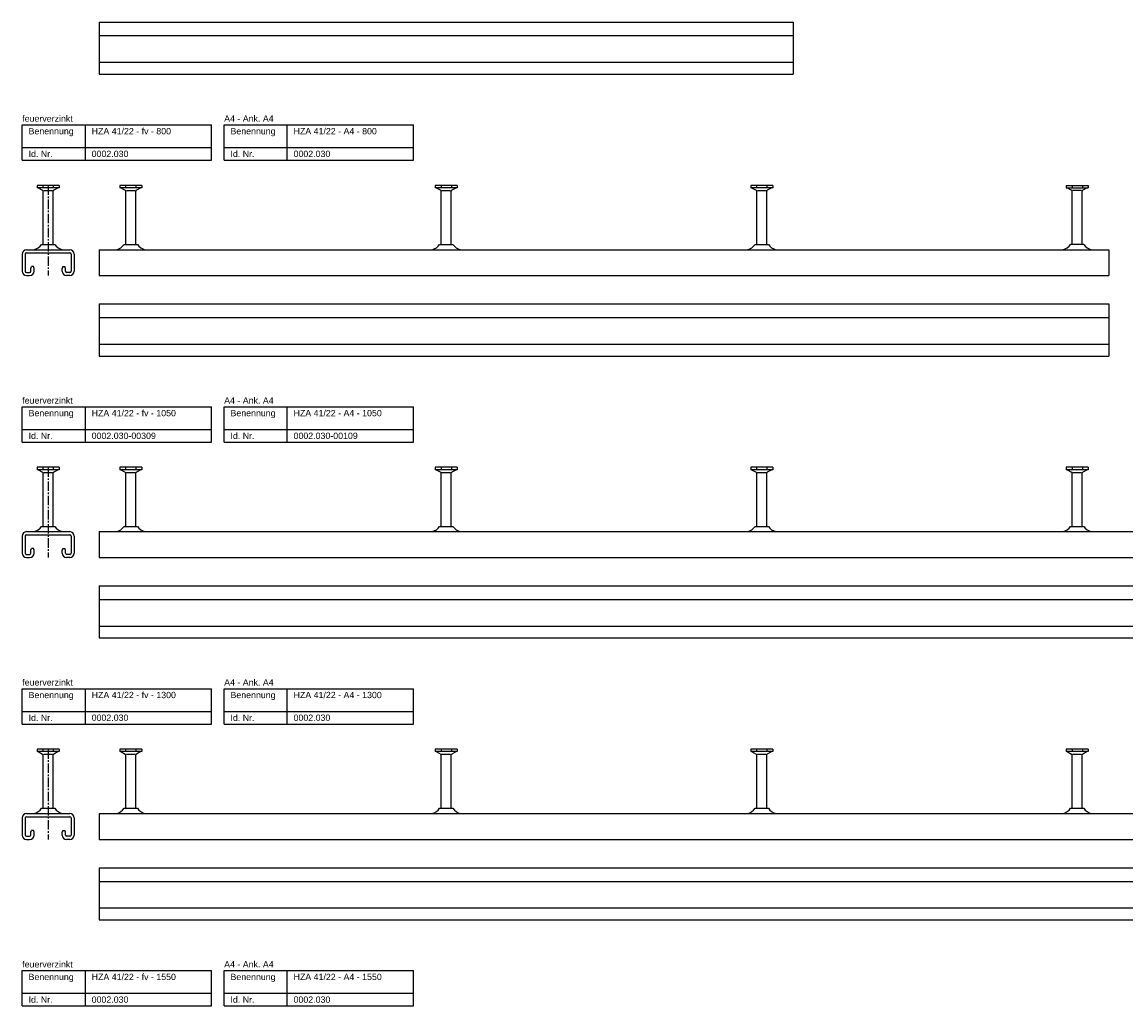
# Model space of a CAD drawing. Header units: millimetres. Extents: x -218 to 5913, y -3930 to 2743.
# Tile 16 of 20: x -218 to 657, y 249 to 1029. Entities that reach past the tile are written whole.
import ezdxf

# ---------------------------------------------------------------- set-up
doc = ezdxf.new("R2010")
doc.units = ezdxf.units.MM
doc.header["$LTSCALE"] = 10
doc.linetypes.add('MITTE2', pattern=[1.125, 0.75, -0.125, 0.125, -0.125])
doc.layers.add('HALFEN', color=2, linetype='CONTINUOUS')
doc.styles.add('ARIAL50', font='ARIAL.TTF', dxfattribs={"height": 5})

msp = doc.modelspace()

# ---------------------------------------------------------------- linework, layer by layer
at = {"layer": 'HALFEN'}
for p, q in [((-156.75, 1028.75), (393.25, 1028.75)), ((-156.75, 1028.75), (-156.75, 987.45)), ((393.25, 1028.75), (393.25, 987.45)), ((-156.75, 1018), (393.25, 1018)), ((-156.75, 996.95), (393.25, 996.95)), ((-156.75, 987.45), (393.25, 987.45)), ((-217.75, 947.25), (-67.75, 947.25)), ((-217.75, 919.25), (-217.75, 947.25)), ((-167.75, 919.25), (-167.75, 947.25)), ((-67.75, 919.25), (-67.75, 947.25)), ((-57.75, 947.25), (92.25, 947.25)), ((-57.75, 919.25), (-57.75, 947.25)), ((-7.75, 919.25), (-7.75, 947.25)), ((92.25, 919.25), (92.25, 947.25)), ((-217.75, 929.25), (-67.75, 929.25)), ((-57.75, 929.25), (92.25, 929.25)), ((-217.75, 919.25), (-67.75, 919.25)), ((-57.75, 919.25), (92.25, 919.25)), ((-188.52, 899.25), (-205.98, 899.25)), ((-205.98, 899.25), (-205.98, 897.35)), ((-188.52, 897.35), (-205.98, 897.35)), ((-205.25, 897.35), (-201.68, 895.47)), ((-201.32, 899), (-201.32, 897.6)), ((-201.25, 852.45), (-201.25, 894.77)), ((-200.73, 895.25), (-193.77, 895.25)), ((-193.25, 852.45), (-193.25, 894.77)), ((-193.18, 899), (-193.18, 897.6)), ((-189.25, 897.35), (-192.82, 895.47)), ((-188.52, 899.25), (-188.52, 897.35)), ((-123.02, 899.25), (-140.48, 899.25)), ((-140.48, 899.25), (-140.48, 897.35)), ((-123.02, 897.35), (-140.48, 897.35)), ((-139.75, 897.35), (-136.18, 895.47)), ((-135.82, 899), (-135.82, 897.6)), ((-135.75, 852.45), (-135.75, 894.77)), ((-135.23, 895.25), (-128.27, 895.25)), ((-127.75, 852.45), (-127.75, 894.77)), ((-127.68, 899), (-127.68, 897.6)), ((-123.75, 897.35), (-127.32, 895.47)), ((-123.02, 899.25), (-123.02, 897.35)), ((126.98, 899.25), (109.52, 899.25)), ((109.52, 899.25), (109.52, 897.35)), ((126.98, 897.35), (109.52, 897.35)), ((110.25, 897.35), (113.82, 895.47)), ((114.18, 899), (114.18, 897.6)), ((114.25, 852.45), (114.25, 894.77)), ((114.77, 895.25), (121.73, 895.25)), ((122.25, 852.45), (122.25, 894.77)), ((122.32, 899), (122.32, 897.6)), ((126.25, 897.35), (122.68, 895.47)), ((126.98, 899.25), (126.98, 897.35)), ((376.98, 899.25), (359.52, 899.25)), ((359.52, 899.25), (359.52, 897.35)), ((376.98, 897.35), (359.52, 897.35)), ((360.25, 897.35), (363.82, 895.47)), ((364.18, 899), (364.18, 897.6)), ((364.25, 852.45), (364.25, 894.77)), ((364.77, 895.25), (371.73, 895.25)), ((372.25, 852.45), (372.25, 894.77)), ((372.32, 899), (372.32, 897.6)), ((376.25, 897.35), (372.68, 895.47)), ((376.98, 899.25), (376.98, 897.35)), ((609.52, 899.25), (626.98, 899.25)), ((609.52, 899.25), (609.52, 897.35)), ((609.52, 897.35), (626.98, 897.35)), ((610.25, 897.35), (613.82, 895.47)), ((614.18, 899), (614.18, 897.6)), ((614.25, 852.45), (614.25, 894.77)), ((621.73, 895.25), (614.77, 895.25)), ((622.25, 852.45), (622.25, 894.77)), ((622.32, 899), (622.32, 897.6)), ((626.25, 897.35), (622.68, 895.47)), ((626.98, 899.25), (626.98, 897.35)), ((-202.5, 852.45), (-192, 852.45)), ((-137, 852.45), (-126.5, 852.45)), ((113, 852.45), (123.5, 852.45)), ((363, 852.45), (373.5, 852.45)), ((623.5, 852.45), (613, 852.45)), ((-217.9, 844.75), (-217.9, 831.25)), ((-215.4, 844.75), (-215.4, 831.25)), ((-214.4, 848.25), (-180.1, 848.25)), ((-214.4, 845.75), (-180.1, 845.75)), ((-179.1, 844.75), (-179.1, 831.25)), ((-176.6, 844.75), (-176.6, 831.25)), ((-156.75, 848.25), (643.25, 848.25)), ((-156.75, 848.25), (-156.75, 827.75)), ((643.25, 848.25), (643.25, 827.75)), ((-210.9, 833.45), (-210.5, 834.95)), ((-210.9, 831.25), (-210.9, 833.45)), ((-208.8, 834.95), (-210.5, 834.95)), ((-208.4, 833.45), (-208.8, 834.95)), ((-208.4, 831.25), (-208.4, 833.45)), ((-185.7, 834.95), (-186.1, 833.45)), ((-186.1, 831.25), (-186.1, 833.45)), ((-185.7, 834.95), (-184, 834.95)), ((-183.6, 833.45), (-184, 834.95)), ((-183.6, 831.25), (-183.6, 833.45)), ((-214.4, 830.25), (-211.9, 830.25)), ((-214.4, 827.75), (-211.9, 827.75)), ((-180.1, 830.25), (-182.6, 830.25)), ((-180.1, 827.75), (-182.6, 827.75)), ((-156.75, 827.75), (643.25, 827.75)), ((-156.75, 805.25), (643.25, 805.25)), ((-156.75, 805.25), (-156.75, 763.95)), ((643.25, 805.25), (643.25, 763.95)), ((-156.75, 794.5), (643.25, 794.5)), ((-156.75, 773.45), (643.25, 773.45)), ((-156.75, 763.95), (643.25, 763.95)), ((-217.75, 723.75), (-67.75, 723.75)), ((-217.75, 695.75), (-217.75, 723.75)), ((-167.75, 695.75), (-167.75, 723.75)), ((-67.75, 695.75), (-67.75, 723.75)), ((-57.75, 723.75), (92.25, 723.75)), ((-57.75, 695.75), (-57.75, 723.75)), ((-7.75, 695.75), (-7.75, 723.75)), ((92.25, 695.75), (92.25, 723.75)), ((-217.75, 705.75), (-67.75, 705.75)), ((-57.75, 705.75), (92.25, 705.75)), ((-217.75, 695.75), (-67.75, 695.75)), ((-57.75, 695.75), (92.25, 695.75)), ((-188.52, 675.75), (-205.98, 675.75)), ((-205.98, 675.75), (-205.98, 673.85)), ((-188.52, 673.85), (-205.98, 673.85)), ((-205.25, 673.85), (-201.68, 671.97)), ((-201.32, 675.5), (-201.32, 674.1)), ((-193.18, 675.5), (-193.18, 674.1)), ((-189.25, 673.85), (-192.82, 671.97)), ((-188.52, 675.75), (-188.52, 673.85)), ((-140.48, 675.75), (-140.48, 673.85)), ((-123.02, 675.75), (-140.48, 675.75)), ((-123.02, 673.85), (-140.48, 673.85)), ((-139.75, 673.85), (-136.18, 671.97)), ((-135.82, 675.5), (-135.82, 674.1)), ((-127.68, 675.5), (-127.68, 674.1)), ((-123.75, 673.85), (-127.32, 671.97)), ((-123.02, 675.75), (-123.02, 673.85)), ((109.52, 675.75), (109.52, 673.85)), ((126.98, 675.75), (109.52, 675.75)), ((126.98, 673.85), (109.52, 673.85)), ((110.25, 673.85), (113.82, 671.97)), ((114.18, 675.5), (114.18, 674.1)), ((122.32, 675.5), (122.32, 674.1)), ((126.25, 673.85), (122.68, 671.97)), ((126.98, 675.75), (126.98, 673.85)), ((359.52, 675.75), (359.52, 673.85)), ((376.98, 675.75), (359.52, 675.75)), ((376.98, 673.85), (359.52, 673.85)), ((360.25, 673.85), (363.82, 671.97)), ((364.18, 675.5), (364.18, 674.1)), ((372.32, 675.5), (372.32, 674.1)), ((376.25, 673.85), (372.68, 671.97)), ((376.98, 675.75), (376.98, 673.85)), ((609.52, 675.75), (609.52, 673.85)), ((626.98, 675.75), (609.52, 675.75)), ((626.98, 673.85), (609.52, 673.85)), ((610.25, 673.85), (613.82, 671.97)), ((614.18, 675.5), (614.18, 674.1)), ((622.32, 675.5), (622.32, 674.1)), ((626.25, 673.85), (622.68, 671.97)), ((626.98, 675.75), (626.98, 673.85)), ((-201.25, 628.95), (-201.25, 671.27)), ((-200.73, 671.75), (-193.77, 671.75)), ((-193.25, 628.95), (-193.25, 671.27)), ((-135.75, 628.95), (-135.75, 671.27)), ((-135.23, 671.75), (-128.27, 671.75)), ((-127.75, 628.95), (-127.75, 671.27)), ((114.25, 628.95), (114.25, 671.27)), ((114.77, 671.75), (121.73, 671.75)), ((122.25, 628.95), (122.25, 671.27)), ((364.25, 628.95), (364.25, 671.27)), ((364.77, 671.75), (371.73, 671.75)), ((372.25, 628.95), (372.25, 671.27)), ((614.25, 628.95), (614.25, 671.27)), ((614.77, 671.75), (621.73, 671.75)), ((622.25, 628.95), (622.25, 671.27)), ((-217.9, 621.25), (-217.9, 607.75)), ((-215.4, 621.25), (-215.4, 607.75)), ((-214.4, 624.75), (-180.1, 624.75)), ((-214.4, 622.25), (-180.1, 622.25)), ((-202.5, 628.95), (-192, 628.95)), ((-179.1, 621.25), (-179.1, 607.75)), ((-176.6, 621.25), (-176.6, 607.75)), ((-156.75, 624.75), (893.25, 624.75)), ((-156.75, 624.75), (-156.75, 604.25)), ((-137, 628.95), (-126.5, 628.95)), ((113, 628.95), (123.5, 628.95)), ((363, 628.95), (373.5, 628.95)), ((613, 628.95), (623.5, 628.95)), ((-214.4, 606.75), (-211.9, 606.75)), ((-214.4, 604.25), (-211.9, 604.25)), ((-210.9, 609.95), (-210.5, 611.45)), ((-210.9, 607.75), (-210.9, 609.95)), ((-208.8, 611.45), (-210.5, 611.45)), ((-208.4, 609.95), (-208.8, 611.45)), ((-208.4, 607.75), (-208.4, 609.95)), ((-185.7, 611.45), (-186.1, 609.95)), ((-186.1, 607.75), (-186.1, 609.95)), ((-185.7, 611.45), (-184, 611.45)), ((-183.6, 609.95), (-184, 611.45)), ((-183.6, 607.75), (-183.6, 609.95)), ((-180.1, 606.75), (-182.6, 606.75)), ((-180.1, 604.25), (-182.6, 604.25)), ((-156.75, 604.25), (893.25, 604.25)), ((-156.75, 581.75), (893.25, 581.75)), ((-156.75, 581.75), (-156.75, 540.45)), ((-156.75, 571), (893.25, 571)), ((-156.75, 549.95), (893.25, 549.95)), ((-156.75, 540.45), (893.25, 540.45)), ((-217.75, 500.25), (-67.75, 500.25)), ((-217.75, 472.25), (-217.75, 500.25)), ((-167.75, 472.25), (-167.75, 500.25)), ((-67.75, 472.25), (-67.75, 500.25)), ((-57.75, 500.25), (92.25, 500.25)), ((-57.75, 472.25), (-57.75, 500.25)), ((-7.75, 472.25), (-7.75, 500.25)), ((92.25, 472.25), (92.25, 500.25)), ((-217.75, 482.25), (-67.75, 482.25)), ((-57.75, 482.25), (92.25, 482.25)), ((-217.75, 472.25), (-67.75, 472.25)), ((-57.75, 472.25), (92.25, 472.25)), ((-188.52, 452.25), (-205.98, 452.25)), ((-205.98, 452.25), (-205.98, 450.35)), ((-188.52, 450.35), (-205.98, 450.35)), ((-205.25, 450.35), (-201.68, 448.47)), ((-201.32, 452), (-201.32, 450.6)), ((-201.25, 405.45), (-201.25, 447.77)), ((-200.73, 448.25), (-193.77, 448.25)), ((-193.25, 405.45), (-193.25, 447.77)), ((-193.18, 452), (-193.18, 450.6)), ((-189.25, 450.35), (-192.82, 448.47)), ((-188.52, 452.25), (-188.52, 450.35)), ((-140.48, 452.25), (-140.48, 450.35)), ((-123.02, 452.25), (-140.48, 452.25)), ((-123.02, 450.35), (-140.48, 450.35)), ((-139.75, 450.35), (-136.18, 448.47)), ((-135.82, 452), (-135.82, 450.6)), ((-135.75, 405.45), (-135.75, 447.77)), ((-135.23, 448.25), (-128.27, 448.25)), ((-127.75, 405.45), (-127.75, 447.77)), ((-127.68, 452), (-127.68, 450.6)), ((-123.75, 450.35), (-127.32, 448.47)), ((-123.02, 452.25), (-123.02, 450.35)), ((109.52, 452.25), (109.52, 450.35)), ((126.98, 452.25), (109.52, 452.25)), ((126.98, 450.35), (109.52, 450.35)), ((110.25, 450.35), (113.82, 448.47)), ((114.18, 452), (114.18, 450.6)), ((114.25, 405.45), (114.25, 447.77)), ((114.77, 448.25), (121.73, 448.25)), ((122.25, 405.45), (122.25, 447.77)), ((122.32, 452), (122.32, 450.6)), ((126.25, 450.35), (122.68, 448.47)), ((126.98, 452.25), (126.98, 450.35)), ((359.52, 452.25), (359.52, 450.35)), ((376.98, 452.25), (359.52, 452.25)), ((376.98, 450.35), (359.52, 450.35)), ((360.25, 450.35), (363.82, 448.47)), ((364.18, 452), (364.18, 450.6)), ((364.25, 405.45), (364.25, 447.77)), ((364.77, 448.25), (371.73, 448.25)), ((372.25, 405.45), (372.25, 447.77)), ((372.32, 452), (372.32, 450.6)), ((376.25, 450.35), (372.68, 448.47)), ((376.98, 452.25), (376.98, 450.35)), ((609.52, 452.25), (609.52, 450.35)), ((626.98, 452.25), (609.52, 452.25)), ((626.98, 450.35), (609.52, 450.35)), ((610.25, 450.35), (613.82, 448.47)), ((614.18, 452), (614.18, 450.6)), ((614.25, 405.45), (614.25, 447.77)), ((614.77, 448.25), (621.73, 448.25)), ((622.25, 405.45), (622.25, 447.77)), ((622.32, 452), (622.32, 450.6)), ((626.25, 450.35), (622.68, 448.47)), ((626.98, 452.25), (626.98, 450.35)), ((-202.5, 405.45), (-192, 405.45)), ((-137, 405.45), (-126.5, 405.45)), ((113, 405.45), (123.5, 405.45)), ((363, 405.45), (373.5, 405.45)), ((613, 405.45), (623.5, 405.45)), ((-217.9, 397.75), (-217.9, 384.25)), ((-215.4, 397.75), (-215.4, 384.25)), ((-214.4, 401.25), (-180.1, 401.25)), ((-214.4, 398.75), (-180.1, 398.75)), ((-179.1, 397.75), (-179.1, 384.25)), ((-176.6, 397.75), (-176.6, 384.25)), ((-156.75, 401.25), (1143.25, 401.25)), ((-156.75, 401.25), (-156.75, 380.75)), ((-210.9, 386.45), (-210.5, 387.95)), ((-210.9, 384.25), (-210.9, 386.45)), ((-208.8, 387.95), (-210.5, 387.95)), ((-208.4, 386.45), (-208.8, 387.95)), ((-208.4, 384.25), (-208.4, 386.45)), ((-185.7, 387.95), (-186.1, 386.45)), ((-186.1, 384.25), (-186.1, 386.45)), ((-185.7, 387.95), (-184, 387.95)), ((-183.6, 386.45), (-184, 387.95)), ((-183.6, 384.25), (-183.6, 386.45)), ((-214.4, 383.25), (-211.9, 383.25)), ((-214.4, 380.75), (-211.9, 380.75)), ((-180.1, 383.25), (-182.6, 383.25)), ((-180.1, 380.75), (-182.6, 380.75)), ((-156.75, 380.75), (1143.25, 380.75)), ((-156.75, 358.25), (1143.25, 358.25)), ((-156.75, 358.25), (-156.75, 316.95)), ((-156.75, 347.5), (1143.25, 347.5)), ((-156.75, 326.45), (1143.25, 326.45)), ((-156.75, 316.95), (1143.25, 316.95)), ((-217.75, 276.75), (-67.75, 276.75)), ((-217.75, 248.75), (-217.75, 276.75)), ((-167.75, 248.75), (-167.75, 276.75)), ((-67.75, 248.75), (-67.75, 276.75)), ((-57.75, 276.75), (92.25, 276.75)), ((-57.75, 248.75), (-57.75, 276.75)), ((-7.75, 248.75), (-7.75, 276.75)), ((92.25, 248.75), (92.25, 276.75)), ((-217.75, 258.75), (-67.75, 258.75)), ((-57.75, 258.75), (92.25, 258.75)), ((-217.75, 248.75), (-67.75, 248.75)), ((-57.75, 248.75), (92.25, 248.75))]:
    msp.add_line(p, q, dxfattribs=at)
at = {"layer": 'HALFEN', "color": 1, "linetype": 'MITTE2'}
for p, q in [((-197.25, 899.25), (-197.25, 827.75)), ((-197.25, 675.75), (-197.25, 604.25)), ((-197.25, 452.25), (-197.25, 380.75))]:
    msp.add_line(p, q, dxfattribs=at)
at = {"layer": 'HALFEN'}
for centre, radius, start, end in [((-202.05, 894.77), 0.8, 0, 62.30053), ((-192.45, 894.77), 0.8, 117.69947, 180), ((-136.55, 894.77), 0.8, 0, 62.30053), ((-126.95, 894.77), 0.8, 117.69947, 180), ((113.45, 894.77), 0.8, 0, 62.30053), ((123.05, 894.77), 0.8, 117.69947, 180), ((363.45, 894.77), 0.8, 0, 62.30053), ((373.05, 894.77), 0.8, 117.69947, 180), ((613.45, 894.77), 0.8, 0, 62.30053), ((623.05, 894.77), 0.8, 117.69947, 180), ((-210.79, 858.04), 10, 283.18044, 326.01848), ((-183.71, 858.04), 10, 213.98152, 256.81956), ((-145.29, 858.04), 10, 283.18044, 326.01848), ((-118.21, 858.04), 10, 213.98152, 256.81956), ((104.71, 858.04), 10, 283.18044, 326.01848), ((131.79, 858.04), 10, 213.98152, 256.81956), ((354.71, 858.04), 10, 283.18044, 326.01848), ((381.79, 858.04), 10, 213.98152, 256.81956), ((604.71, 858.04), 10, 283.18044, 326.01848), ((631.79, 858.04), 10, 213.98152, 256.81956), ((-214.4, 844.75), 3.5, 90, 180), ((-214.4, 844.75), 1, 90, 180), ((-180.1, 844.75), 3.5, 0, 90), ((-180.1, 844.75), 1, 0, 90), ((-143.47, 850.25), 2, 270, 283.18044), ((-120.03, 850.25), 2, 256.81956, 270), ((106.53, 850.25), 2, 270, 283.18044), ((129.97, 850.25), 2, 256.81956, 270), ((356.53, 850.25), 2, 270, 283.18044), ((379.97, 850.25), 2, 256.81956, 270), ((606.53, 850.25), 2, 270, 283.18044), ((629.97, 850.25), 2, 256.81956, 270), ((-214.4, 831.25), 3.5, 180, 270), ((-214.4, 831.25), 1, 180, 270), ((-211.9, 831.25), 1, 270, 0), ((-211.9, 831.25), 3.5, 270, 0), ((-182.6, 831.25), 3.5, 180, 270), ((-182.6, 831.25), 1, 180, 270), ((-180.1, 831.25), 1, 270, 0), ((-180.1, 831.25), 3.5, 270, 0), ((-202.05, 671.27), 0.8, 0, 62.30053), ((-192.45, 671.27), 0.8, 117.69947, 180), ((-136.55, 671.27), 0.8, 0, 62.30053), ((-126.95, 671.27), 0.8, 117.69947, 180), ((113.45, 671.27), 0.8, 0, 62.30053), ((123.05, 671.27), 0.8, 117.69947, 180), ((363.45, 671.27), 0.8, 0, 62.30053), ((373.05, 671.27), 0.8, 117.69947, 180), ((613.45, 671.27), 0.8, 0, 62.30053), ((623.05, 671.27), 0.8, 117.69947, 180), ((-214.4, 621.25), 3.5, 90, 180), ((-214.4, 621.25), 1, 90, 180), ((-210.79, 634.54), 10, 283.18044, 326.01848), ((-183.71, 634.54), 10, 213.98152, 256.81956), ((-180.1, 621.25), 3.5, 0, 90), ((-180.1, 621.25), 1, 0, 90), ((-143.47, 626.75), 2, 270, 283.18044), ((-145.29, 634.54), 10, 283.18044, 326.01848), ((-118.21, 634.54), 10, 213.98152, 256.81956), ((-120.03, 626.75), 2, 256.81956, 270), ((106.53, 626.75), 2, 270, 283.18044), ((104.71, 634.54), 10, 283.18044, 326.01848), ((131.79, 634.54), 10, 213.98152, 256.81956), ((129.97, 626.75), 2, 256.81956, 270), ((356.53, 626.75), 2, 270, 283.18044), ((354.71, 634.54), 10, 283.18044, 326.01848), ((381.79, 634.54), 10, 213.98152, 256.81956), ((379.97, 626.75), 2, 256.81956, 270), ((606.53, 626.75), 2, 270, 283.18044), ((604.71, 634.54), 10, 283.18044, 326.01848), ((631.79, 634.54), 10, 213.98152, 256.81956), ((629.97, 626.75), 2, 256.81956, 270), ((-214.4, 607.75), 3.5, 180, 270), ((-214.4, 607.75), 1, 180, 270), ((-211.9, 607.75), 1, 270, 0), ((-211.9, 607.75), 3.5, 270, 0), ((-182.6, 607.75), 3.5, 180, 270), ((-182.6, 607.75), 1, 180, 270), ((-180.1, 607.75), 1, 270, 0), ((-180.1, 607.75), 3.5, 270, 0), ((-202.05, 447.77), 0.8, 0, 62.30053), ((-192.45, 447.77), 0.8, 117.69947, 180), ((-136.55, 447.77), 0.8, 0, 62.30053), ((-126.95, 447.77), 0.8, 117.69947, 180), ((113.45, 447.77), 0.8, 0, 62.30053), ((123.05, 447.77), 0.8, 117.69947, 180), ((363.45, 447.77), 0.8, 0, 62.30053), ((373.05, 447.77), 0.8, 117.69947, 180), ((613.45, 447.77), 0.8, 0, 62.30053), ((623.05, 447.77), 0.8, 117.69947, 180), ((-210.79, 411.04), 10, 283.18044, 326.01848), ((-183.71, 411.04), 10, 213.98152, 256.81956), ((-145.29, 411.04), 10, 283.18044, 326.01848), ((-118.21, 411.04), 10, 213.98152, 256.81956), ((104.71, 411.04), 10, 283.18044, 326.01848), ((131.79, 411.04), 10, 213.98152, 256.81956), ((354.71, 411.04), 10, 283.18044, 326.01848), ((381.79, 411.04), 10, 213.98152, 256.81956), ((604.71, 411.04), 10, 283.18044, 326.01848), ((631.79, 411.04), 10, 213.98152, 256.81956), ((-214.4, 397.75), 3.5, 90, 180), ((-214.4, 397.75), 1, 90, 180), ((-180.1, 397.75), 3.5, 0, 90), ((-180.1, 397.75), 1, 0, 90), ((-143.47, 403.25), 2, 270, 283.18044), ((-120.03, 403.25), 2, 256.81956, 270), ((106.53, 403.25), 2, 270, 283.18044), ((129.97, 403.25), 2, 256.81956, 270), ((356.53, 403.25), 2, 270, 283.18044), ((379.97, 403.25), 2, 256.81956, 270), ((606.53, 403.25), 2, 270, 283.18044), ((629.97, 403.25), 2, 256.81956, 270), ((-214.4, 384.25), 3.5, 180, 270), ((-214.4, 384.25), 1, 180, 270), ((-211.9, 384.25), 1, 270, 0), ((-211.9, 384.25), 3.5, 270, 0), ((-182.6, 384.25), 3.5, 180, 270), ((-182.6, 384.25), 1, 180, 270), ((-180.1, 384.25), 1, 270, 0), ((-180.1, 384.25), 3.5, 270, 0)]:
    msp.add_arc(centre, radius, start, end, dxfattribs=at)

# ---------------------------------------------------------------- texts
at = {"layer": 'HALFEN', "style": 'ARIAL50'}
for s, p in [('feuerverzinkt', (-217.75, 949.75)), ('A4 - Ank. A4', (-57.75, 949.75)), ('Benennung', (-212.75, 939.75)), ('HZA 41/22 - fv - 800', (-162.75, 939.75)), ('Benennung', (-52.75, 939.75)), ('HZA 41/22 - A4 - 800', (-2.75, 939.75)), ('Id. Nr.', (-212.75, 921.75)), ('0002.030', (-162.75, 921.75)), ('Id. Nr.', (-52.75, 921.75)), ('0002.030', (-2.75, 921.75)), ('feuerverzinkt', (-217.75, 726.25)), ('A4 - Ank. A4', (-57.75, 726.25)), ('Benennung', (-212.75, 716.25)), ('HZA 41/22 - fv - 1050', (-162.75, 716.25)), ('Benennung', (-52.75, 716.25)), ('HZA 41/22 - A4 - 1050', (-2.75, 716.25)), ('Id. Nr.', (-212.75, 698.25)), ('0002.030-00309', (-162.75, 698.25)), ('Id. Nr.', (-52.75, 698.25)), ('0002.030-00109', (-2.75, 698.25)), ('feuerverzinkt', (-217.75, 502.75)), ('A4 - Ank. A4', (-57.75, 502.75)), ('Benennung', (-212.75, 492.75)), ('HZA 41/22 - fv - 1300', (-162.75, 492.75)), ('Benennung', (-52.75, 492.75)), ('HZA 41/22 - A4 - 1300', (-2.75, 492.75)), ('Id. Nr.', (-212.75, 474.75)), ('0002.030', (-162.75, 474.75)), ('Id. Nr.', (-52.75, 474.75)), ('0002.030', (-2.75, 474.75)), ('feuerverzinkt', (-217.75, 279.25)), ('A4 - Ank. A4', (-57.75, 279.25)), ('Benennung', (-212.75, 269.25)), ('HZA 41/22 - fv - 1550', (-162.75, 269.25)), ('Benennung', (-52.75, 269.25)), ('HZA 41/22 - A4 - 1550', (-2.75, 269.25)), ('Id. Nr.', (-212.75, 251.25)), ('0002.030', (-162.75, 251.25)), ('Id. Nr.', (-52.75, 251.25)), ('0002.030', (-2.75, 251.25))]:
    msp.add_text(s, height=5, dxfattribs=at).set_placement(p)

doc.saveas('drawing.dxf')
